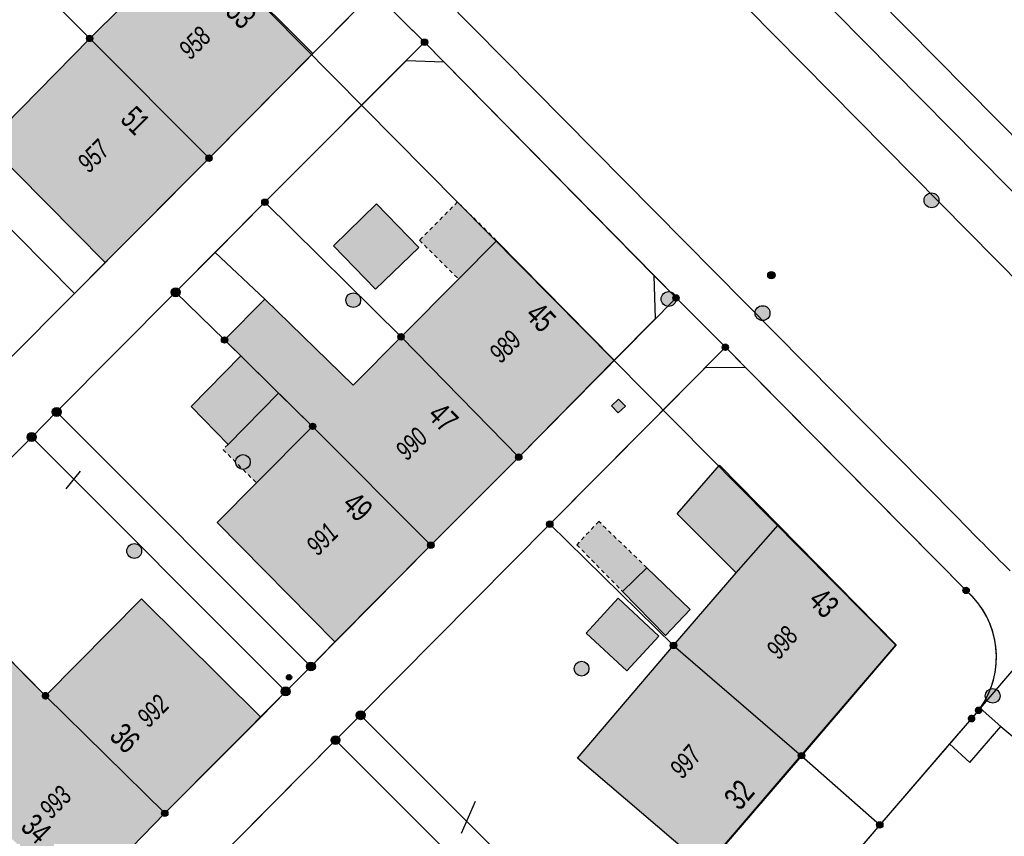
# Model space of a CAD drawing. Header units: metres. Extents: x 2695751 to 2696029, y 1260877 to 1261206.
# Tile 42 of 69: x 2695928 to 2695978, y 1260983 to 1261025. Entities that reach past the tile are written whole.
import ezdxf

# ---------------------------------------------------------------- set-up
doc = ezdxf.new("R2010")
doc.units = ezdxf.units.M
doc.linetypes.add('AUSGEZOGEN', pattern=[0])
doc.linetypes.add('VERDECKT2_S2', pattern=[0.36, 0.2, -0.16])
for name, color, linetype in [('AV_Flächen (EO)', 7, 'AUSGEZOGEN'), ('AV_Gebäudeflächen (BB)', 7, 'AUSGEZOGEN'), ('AV_Gebäudeflächen (EO)', 7, 'AUSGEZOGEN'), ('AV_Haus-Nr.', 7, 'AUSGEZOGEN'), ('AV_Hinweislinien', 7, 'AUSGEZOGEN'), ('AV_Linien (BB)', 7, 'AUSGEZOGEN'), ('AV_Linien (EO)', 7, 'AUSGEZOGEN'), ('AV_Versicherung-Nr.', 7, 'AUSGEZOGEN'), ('Liegenschaftsgrenzen', 7, 'AUSGEZOGEN'), ('PFAV', 255, 'AUSGEZOGEN'), ('PFAW', 255, 'AUSGEZOGEN'), ('PFGA', 255, 'AUSGEZOGEN'), ('PFWA', 255, 'AUSGEZOGEN'), ('RAEW', 8, 'AUSGEZOGEN'), ('RP_Abstandslinie', 7, 'AUSGEZOGEN')]:
    doc.layers.add(name, color=color, linetype=linetype)
doc.styles.add('ARIAL', font='arial.ttf')

msp = doc.modelspace()

# ---------------------------------------------------------------- hatches: boundary and pattern name
at = {"layer": 'AV_Gebäudeflächen (BB)', "true_color": 0xd2d2d2, "transparency": 33554687}
for points in [[(2695931.35, 1261023.84), (2695937.42, 1261017.75), (2695942.696, 1261023.076), (2695934.753, 1261031.019), (2695932.757, 1261028.96), (2695934.624, 1261027.092)], [(2695937.42, 1261017.75), (2695931.35, 1261023.84), (2695926.118, 1261018.508), (2695932.131, 1261012.441)], [(2695945.892, 1261011.078), (2695948.086, 1261013.211), (2695945.938, 1261015.42), (2695943.744, 1261013.287)], [(2695947.185, 1261008.66), (2695953.17, 1261002.54), (2695958.016, 1261007.466), (2695952.043, 1261013.552), (2695950.105, 1261011.601)], [(2695942.687, 1261004.106), (2695948.7, 1260998.06), (2695953.17, 1261002.54), (2695947.185, 1261008.66), (2695944.744, 1261006.199), (2695940.263, 1261010.575), (2695938.21, 1261008.5), (2695939.038, 1261007.687), (2695940.959, 1261005.802)], [(2695940.959, 1261005.802), (2695939.038, 1261007.687), (2695936.516, 1261005.118), (2695938.387, 1261003.182)], [(2695948.7, 1260998.06), (2695942.687, 1261004.106), (2695939.835, 1261001.23), (2695937.828, 1260999.207), (2695943.821, 1260993.143)], [(2695961.04, 1260992.96), (2695967.55, 1260987.35), (2695972.369, 1260992.997), (2695963.372, 1261002.123), (2695961.23, 1260999.656), (2695964.234, 1260996.648)], [(2695958.45, 1260995.7), (2695960.64, 1260993.46), (2695961.896, 1260994.791), (2695959.69, 1260996.912)], [(2695929.1, 1260990.4), (2695935.17, 1260984.42), (2695940.059, 1260989.308), (2695933.986, 1260995.323)], [(2695958.66, 1260991.672), (2695960.301, 1260993.44), (2695958.234, 1260995.358), (2695956.593, 1260993.59)], [(2695967.55, 1260987.35), (2695961.04, 1260992.96), (2695956.152, 1260987.222), (2695962.67, 1260981.655)], [(2695924.59, 1260985.88), (2695930.72, 1260979.86), (2695935.17, 1260984.42), (2695929.1, 1260990.4), (2695926.977, 1260992.544), (2695925.155, 1260990.715), (2695927.287, 1260988.59)]]:
    msp.add_hatch(color=254, dxfattribs=at).paths.add_polyline_path(points)
at = {"layer": 'AV_Gebäudeflächen (EO)', "true_color": 0xebebeb, "transparency": 33554687}
for points in [[(2695948.118, 1261013.574), (2695950.105, 1261011.601), (2695952.043, 1261013.552), (2695950.055, 1261015.524)], [(2695939.835, 1261001.23), (2695942.687, 1261004.106), (2695940.959, 1261005.802), (2695938.387, 1261003.182), (2695938.131, 1261002.92)], [(2695956.121, 1260998.083), (2695958.45, 1260995.7), (2695959.69, 1260996.912), (2695957.239, 1260999.268)]]:
    msp.add_hatch(color=7, dxfattribs=at).paths.add_polyline_path(points)
at = {"layer": 'PFAV', "transparency": 33554687}
for points in [[(2695931.512, 1261023.84), (2695931.509, 1261023.873), (2695931.499, 1261023.904), (2695931.483, 1261023.933), (2695931.462, 1261023.958), (2695931.436, 1261023.978), (2695931.406, 1261023.992), (2695931.375, 1261024.001), (2695931.342, 1261024.002), (2695931.309, 1261023.997), (2695931.278, 1261023.986), (2695931.251, 1261023.969), (2695931.227, 1261023.946), (2695931.208, 1261023.919), (2695931.195, 1261023.889), (2695931.188, 1261023.856), (2695931.188, 1261023.824), (2695931.195, 1261023.791), (2695931.208, 1261023.761), (2695931.227, 1261023.734), (2695931.251, 1261023.711), (2695931.278, 1261023.694), (2695931.309, 1261023.683), (2695931.342, 1261023.678), (2695931.375, 1261023.679), (2695931.406, 1261023.688), (2695931.436, 1261023.702), (2695931.462, 1261023.722), (2695931.483, 1261023.747), (2695931.499, 1261023.776), (2695931.509, 1261023.807)], [(2695948.542, 1261023.65), (2695948.539, 1261023.683), (2695948.529, 1261023.714), (2695948.513, 1261023.743), (2695948.492, 1261023.768), (2695948.466, 1261023.788), (2695948.436, 1261023.802), (2695948.405, 1261023.811), (2695948.372, 1261023.812), (2695948.339, 1261023.807), (2695948.308, 1261023.796), (2695948.281, 1261023.779), (2695948.257, 1261023.756), (2695948.238, 1261023.729), (2695948.225, 1261023.699), (2695948.218, 1261023.666), (2695948.218, 1261023.634), (2695948.225, 1261023.601), (2695948.238, 1261023.571), (2695948.257, 1261023.544), (2695948.281, 1261023.521), (2695948.308, 1261023.504), (2695948.339, 1261023.493), (2695948.372, 1261023.488), (2695948.405, 1261023.489), (2695948.436, 1261023.498), (2695948.466, 1261023.512), (2695948.492, 1261023.532), (2695948.513, 1261023.557), (2695948.529, 1261023.586), (2695948.539, 1261023.617)], [(2695937.582, 1261017.75), (2695937.579, 1261017.783), (2695937.569, 1261017.814), (2695937.553, 1261017.843), (2695937.532, 1261017.868), (2695937.506, 1261017.888), (2695937.476, 1261017.902), (2695937.445, 1261017.911), (2695937.412, 1261017.912), (2695937.379, 1261017.907), (2695937.348, 1261017.896), (2695937.321, 1261017.879), (2695937.297, 1261017.856), (2695937.278, 1261017.829), (2695937.265, 1261017.799), (2695937.258, 1261017.766), (2695937.258, 1261017.734), (2695937.265, 1261017.701), (2695937.278, 1261017.671), (2695937.297, 1261017.644), (2695937.321, 1261017.621), (2695937.348, 1261017.604), (2695937.379, 1261017.593), (2695937.412, 1261017.588), (2695937.445, 1261017.589), (2695937.476, 1261017.598), (2695937.506, 1261017.612), (2695937.532, 1261017.632), (2695937.553, 1261017.657), (2695937.569, 1261017.686), (2695937.579, 1261017.717)], [(2695940.422, 1261015.51), (2695940.419, 1261015.543), (2695940.409, 1261015.574), (2695940.393, 1261015.603), (2695940.372, 1261015.628), (2695940.346, 1261015.648), (2695940.316, 1261015.662), (2695940.285, 1261015.671), (2695940.252, 1261015.672), (2695940.219, 1261015.667), (2695940.188, 1261015.656), (2695940.161, 1261015.639), (2695940.137, 1261015.616), (2695940.118, 1261015.589), (2695940.105, 1261015.559), (2695940.098, 1261015.526), (2695940.098, 1261015.494), (2695940.105, 1261015.461), (2695940.118, 1261015.431), (2695940.137, 1261015.404), (2695940.161, 1261015.381), (2695940.188, 1261015.364), (2695940.219, 1261015.353), (2695940.252, 1261015.348), (2695940.285, 1261015.349), (2695940.316, 1261015.358), (2695940.346, 1261015.372), (2695940.372, 1261015.392), (2695940.393, 1261015.417), (2695940.409, 1261015.446), (2695940.419, 1261015.477)], [(2695935.947, 1261010.93), (2695935.943, 1261010.976), (2695935.929, 1261011.02), (2695935.907, 1261011.06), (2695935.877, 1261011.095), (2695935.84, 1261011.123), (2695935.799, 1261011.143), (2695935.754, 1261011.155), (2695935.708, 1261011.157), (2695935.663, 1261011.15), (2695935.62, 1261011.134), (2695935.581, 1261011.11), (2695935.547, 1261011.078), (2695935.521, 1261011.04), (2695935.503, 1261010.998), (2695935.494, 1261010.953), (2695935.494, 1261010.907), (2695935.503, 1261010.862), (2695935.521, 1261010.82), (2695935.547, 1261010.782), (2695935.581, 1261010.75), (2695935.62, 1261010.726), (2695935.663, 1261010.71), (2695935.708, 1261010.703), (2695935.754, 1261010.705), (2695935.799, 1261010.717), (2695935.84, 1261010.737), (2695935.877, 1261010.765), (2695935.907, 1261010.8), (2695935.929, 1261010.84), (2695935.943, 1261010.884)], [(2695961.332, 1261010.64), (2695961.329, 1261010.673), (2695961.319, 1261010.704), (2695961.303, 1261010.733), (2695961.282, 1261010.758), (2695961.256, 1261010.778), (2695961.226, 1261010.792), (2695961.195, 1261010.801), (2695961.162, 1261010.802), (2695961.129, 1261010.797), (2695961.098, 1261010.786), (2695961.071, 1261010.769), (2695961.047, 1261010.746), (2695961.028, 1261010.719), (2695961.015, 1261010.689), (2695961.008, 1261010.656), (2695961.008, 1261010.624), (2695961.015, 1261010.591), (2695961.028, 1261010.561), (2695961.047, 1261010.534), (2695961.071, 1261010.511), (2695961.098, 1261010.494), (2695961.129, 1261010.483), (2695961.162, 1261010.478), (2695961.195, 1261010.479), (2695961.226, 1261010.488), (2695961.256, 1261010.502), (2695961.282, 1261010.522), (2695961.303, 1261010.547), (2695961.319, 1261010.576), (2695961.329, 1261010.607)], [(2695938.372, 1261008.5), (2695938.369, 1261008.533), (2695938.359, 1261008.564), (2695938.343, 1261008.593), (2695938.322, 1261008.618), (2695938.296, 1261008.638), (2695938.266, 1261008.652), (2695938.235, 1261008.661), (2695938.202, 1261008.662), (2695938.169, 1261008.657), (2695938.138, 1261008.646), (2695938.111, 1261008.629), (2695938.087, 1261008.606), (2695938.068, 1261008.579), (2695938.055, 1261008.549), (2695938.048, 1261008.516), (2695938.048, 1261008.484), (2695938.055, 1261008.451), (2695938.068, 1261008.421), (2695938.087, 1261008.394), (2695938.111, 1261008.371), (2695938.138, 1261008.354), (2695938.169, 1261008.343), (2695938.202, 1261008.338), (2695938.235, 1261008.339), (2695938.266, 1261008.348), (2695938.296, 1261008.362), (2695938.322, 1261008.382), (2695938.343, 1261008.407), (2695938.359, 1261008.436), (2695938.369, 1261008.467)], [(2695947.347, 1261008.66), (2695947.344, 1261008.693), (2695947.334, 1261008.724), (2695947.318, 1261008.753), (2695947.297, 1261008.778), (2695947.271, 1261008.798), (2695947.241, 1261008.812), (2695947.21, 1261008.821), (2695947.177, 1261008.822), (2695947.144, 1261008.817), (2695947.113, 1261008.806), (2695947.086, 1261008.789), (2695947.062, 1261008.766), (2695947.043, 1261008.739), (2695947.03, 1261008.709), (2695947.023, 1261008.676), (2695947.023, 1261008.644), (2695947.03, 1261008.611), (2695947.043, 1261008.581), (2695947.062, 1261008.554), (2695947.086, 1261008.531), (2695947.113, 1261008.514), (2695947.144, 1261008.503), (2695947.177, 1261008.498), (2695947.21, 1261008.499), (2695947.241, 1261008.508), (2695947.271, 1261008.522), (2695947.297, 1261008.542), (2695947.318, 1261008.567), (2695947.334, 1261008.596), (2695947.344, 1261008.627)], [(2695963.842, 1261008.13), (2695963.839, 1261008.163), (2695963.829, 1261008.194), (2695963.813, 1261008.223), (2695963.792, 1261008.248), (2695963.766, 1261008.268), (2695963.736, 1261008.282), (2695963.705, 1261008.291), (2695963.672, 1261008.292), (2695963.639, 1261008.287), (2695963.608, 1261008.276), (2695963.581, 1261008.259), (2695963.557, 1261008.236), (2695963.538, 1261008.209), (2695963.525, 1261008.179), (2695963.518, 1261008.146), (2695963.518, 1261008.114), (2695963.525, 1261008.081), (2695963.538, 1261008.051), (2695963.557, 1261008.024), (2695963.581, 1261008.001), (2695963.608, 1261007.984), (2695963.639, 1261007.973), (2695963.672, 1261007.968), (2695963.705, 1261007.969), (2695963.736, 1261007.978), (2695963.766, 1261007.992), (2695963.792, 1261008.012), (2695963.813, 1261008.037), (2695963.829, 1261008.066), (2695963.839, 1261008.097)], [(2695929.897, 1261004.84), (2695929.893, 1261004.886), (2695929.879, 1261004.93), (2695929.857, 1261004.97), (2695929.827, 1261005.005), (2695929.79, 1261005.033), (2695929.749, 1261005.053), (2695929.704, 1261005.065), (2695929.658, 1261005.067), (2695929.613, 1261005.06), (2695929.57, 1261005.044), (2695929.531, 1261005.02), (2695929.497, 1261004.988), (2695929.471, 1261004.95), (2695929.453, 1261004.908), (2695929.444, 1261004.863), (2695929.444, 1261004.817), (2695929.453, 1261004.772), (2695929.471, 1261004.73), (2695929.497, 1261004.692), (2695929.531, 1261004.66), (2695929.57, 1261004.636), (2695929.613, 1261004.62), (2695929.658, 1261004.613), (2695929.704, 1261004.615), (2695929.749, 1261004.627), (2695929.79, 1261004.647), (2695929.827, 1261004.675), (2695929.857, 1261004.71), (2695929.879, 1261004.75), (2695929.893, 1261004.794)], [(2695942.849, 1261004.106), (2695942.846, 1261004.139), (2695942.836, 1261004.17), (2695942.82, 1261004.199), (2695942.799, 1261004.224), (2695942.773, 1261004.244), (2695942.743, 1261004.258), (2695942.712, 1261004.267), (2695942.679, 1261004.268), (2695942.646, 1261004.263), (2695942.615, 1261004.252), (2695942.588, 1261004.235), (2695942.564, 1261004.212), (2695942.545, 1261004.185), (2695942.532, 1261004.155), (2695942.525, 1261004.122), (2695942.525, 1261004.09), (2695942.532, 1261004.057), (2695942.545, 1261004.027), (2695942.564, 1261004), (2695942.588, 1261003.977), (2695942.615, 1261003.96), (2695942.646, 1261003.949), (2695942.679, 1261003.944), (2695942.712, 1261003.945), (2695942.743, 1261003.954), (2695942.773, 1261003.968), (2695942.799, 1261003.988), (2695942.82, 1261004.013), (2695942.836, 1261004.042), (2695942.846, 1261004.073)], [(2695928.627, 1261003.56), (2695928.623, 1261003.606), (2695928.609, 1261003.65), (2695928.587, 1261003.69), (2695928.557, 1261003.725), (2695928.52, 1261003.753), (2695928.479, 1261003.773), (2695928.434, 1261003.785), (2695928.388, 1261003.787), (2695928.343, 1261003.78), (2695928.3, 1261003.764), (2695928.261, 1261003.74), (2695928.227, 1261003.708), (2695928.201, 1261003.67), (2695928.183, 1261003.628), (2695928.174, 1261003.583), (2695928.174, 1261003.537), (2695928.183, 1261003.492), (2695928.201, 1261003.45), (2695928.227, 1261003.412), (2695928.261, 1261003.38), (2695928.3, 1261003.356), (2695928.343, 1261003.34), (2695928.388, 1261003.333), (2695928.434, 1261003.335), (2695928.479, 1261003.347), (2695928.52, 1261003.367), (2695928.557, 1261003.395), (2695928.587, 1261003.43), (2695928.609, 1261003.47), (2695928.623, 1261003.514)], [(2695953.332, 1261002.54), (2695953.329, 1261002.573), (2695953.319, 1261002.604), (2695953.303, 1261002.633), (2695953.282, 1261002.658), (2695953.256, 1261002.678), (2695953.226, 1261002.692), (2695953.195, 1261002.701), (2695953.162, 1261002.702), (2695953.129, 1261002.697), (2695953.098, 1261002.686), (2695953.071, 1261002.669), (2695953.047, 1261002.646), (2695953.028, 1261002.619), (2695953.015, 1261002.589), (2695953.008, 1261002.556), (2695953.008, 1261002.524), (2695953.015, 1261002.491), (2695953.028, 1261002.461), (2695953.047, 1261002.434), (2695953.071, 1261002.411), (2695953.098, 1261002.394), (2695953.129, 1261002.383), (2695953.162, 1261002.378), (2695953.195, 1261002.379), (2695953.226, 1261002.388), (2695953.256, 1261002.402), (2695953.282, 1261002.422), (2695953.303, 1261002.447), (2695953.319, 1261002.476), (2695953.329, 1261002.507)], [(2695954.912, 1260999.13), (2695954.909, 1260999.163), (2695954.899, 1260999.194), (2695954.883, 1260999.223), (2695954.862, 1260999.248), (2695954.836, 1260999.268), (2695954.806, 1260999.282), (2695954.775, 1260999.291), (2695954.742, 1260999.292), (2695954.709, 1260999.287), (2695954.678, 1260999.276), (2695954.651, 1260999.259), (2695954.627, 1260999.236), (2695954.608, 1260999.209), (2695954.595, 1260999.179), (2695954.588, 1260999.146), (2695954.588, 1260999.114), (2695954.595, 1260999.081), (2695954.608, 1260999.051), (2695954.627, 1260999.024), (2695954.651, 1260999.001), (2695954.678, 1260998.984), (2695954.709, 1260998.973), (2695954.742, 1260998.968), (2695954.775, 1260998.969), (2695954.806, 1260998.978), (2695954.836, 1260998.992), (2695954.862, 1260999.012), (2695954.883, 1260999.037), (2695954.899, 1260999.066), (2695954.909, 1260999.097)], [(2695948.862, 1260998.06), (2695948.859, 1260998.093), (2695948.849, 1260998.124), (2695948.833, 1260998.153), (2695948.812, 1260998.178), (2695948.786, 1260998.198), (2695948.756, 1260998.212), (2695948.725, 1260998.221), (2695948.692, 1260998.222), (2695948.659, 1260998.217), (2695948.628, 1260998.206), (2695948.601, 1260998.189), (2695948.577, 1260998.166), (2695948.558, 1260998.139), (2695948.545, 1260998.109), (2695948.538, 1260998.076), (2695948.538, 1260998.044), (2695948.545, 1260998.011), (2695948.558, 1260997.981), (2695948.577, 1260997.954), (2695948.601, 1260997.931), (2695948.628, 1260997.914), (2695948.659, 1260997.903), (2695948.692, 1260997.898), (2695948.725, 1260997.899), (2695948.756, 1260997.908), (2695948.786, 1260997.922), (2695948.812, 1260997.942), (2695948.833, 1260997.967), (2695948.849, 1260997.996), (2695948.859, 1260998.027)], [(2695976.082, 1260995.76), (2695976.079, 1260995.793), (2695976.069, 1260995.824), (2695976.053, 1260995.853), (2695976.032, 1260995.878), (2695976.006, 1260995.898), (2695975.976, 1260995.912), (2695975.945, 1260995.921), (2695975.912, 1260995.922), (2695975.879, 1260995.917), (2695975.848, 1260995.906), (2695975.821, 1260995.889), (2695975.797, 1260995.866), (2695975.778, 1260995.839), (2695975.765, 1260995.809), (2695975.758, 1260995.776), (2695975.758, 1260995.744), (2695975.765, 1260995.711), (2695975.778, 1260995.681), (2695975.797, 1260995.654), (2695975.821, 1260995.631), (2695975.848, 1260995.614), (2695975.879, 1260995.603), (2695975.912, 1260995.598), (2695975.945, 1260995.599), (2695975.976, 1260995.608), (2695976.006, 1260995.622), (2695976.032, 1260995.642), (2695976.053, 1260995.667), (2695976.069, 1260995.696), (2695976.079, 1260995.727)], [(2695961.202, 1260992.96), (2695961.199, 1260992.993), (2695961.189, 1260993.024), (2695961.173, 1260993.053), (2695961.152, 1260993.078), (2695961.126, 1260993.098), (2695961.096, 1260993.112), (2695961.065, 1260993.121), (2695961.032, 1260993.122), (2695960.999, 1260993.117), (2695960.968, 1260993.106), (2695960.941, 1260993.089), (2695960.917, 1260993.066), (2695960.898, 1260993.039), (2695960.885, 1260993.009), (2695960.878, 1260992.976), (2695960.878, 1260992.944), (2695960.885, 1260992.911), (2695960.898, 1260992.881), (2695960.917, 1260992.854), (2695960.941, 1260992.831), (2695960.968, 1260992.814), (2695960.999, 1260992.803), (2695961.032, 1260992.798), (2695961.065, 1260992.799), (2695961.096, 1260992.808), (2695961.126, 1260992.822), (2695961.152, 1260992.842), (2695961.173, 1260992.867), (2695961.189, 1260992.896), (2695961.199, 1260992.927)], [(2695942.827, 1260991.89), (2695942.823, 1260991.936), (2695942.809, 1260991.98), (2695942.787, 1260992.02), (2695942.757, 1260992.055), (2695942.72, 1260992.083), (2695942.679, 1260992.103), (2695942.634, 1260992.115), (2695942.588, 1260992.117), (2695942.543, 1260992.11), (2695942.5, 1260992.094), (2695942.461, 1260992.07), (2695942.427, 1260992.038), (2695942.401, 1260992), (2695942.383, 1260991.958), (2695942.374, 1260991.913), (2695942.374, 1260991.867), (2695942.383, 1260991.822), (2695942.401, 1260991.78), (2695942.427, 1260991.742), (2695942.461, 1260991.71), (2695942.5, 1260991.686), (2695942.543, 1260991.67), (2695942.588, 1260991.663), (2695942.634, 1260991.665), (2695942.679, 1260991.677), (2695942.72, 1260991.697), (2695942.757, 1260991.725), (2695942.787, 1260991.76), (2695942.809, 1260991.8), (2695942.823, 1260991.844)], [(2695929.295, 1260990.4), (2695929.291, 1260990.439), (2695929.279, 1260990.477), (2695929.26, 1260990.511), (2695929.234, 1260990.541), (2695929.203, 1260990.565), (2695929.168, 1260990.583), (2695929.13, 1260990.593), (2695929.09, 1260990.595), (2695929.051, 1260990.589), (2695929.014, 1260990.575), (2695928.981, 1260990.554), (2695928.952, 1260990.527), (2695928.93, 1260990.495), (2695928.914, 1260990.458), (2695928.906, 1260990.42), (2695928.906, 1260990.38), (2695928.914, 1260990.342), (2695928.93, 1260990.305), (2695928.952, 1260990.273), (2695928.981, 1260990.246), (2695929.014, 1260990.225), (2695929.051, 1260990.211), (2695929.09, 1260990.205), (2695929.13, 1260990.207), (2695929.168, 1260990.217), (2695929.203, 1260990.235), (2695929.234, 1260990.259), (2695929.26, 1260990.289), (2695929.279, 1260990.323), (2695929.291, 1260990.361)], [(2695941.547, 1260990.62), (2695941.543, 1260990.666), (2695941.529, 1260990.71), (2695941.507, 1260990.75), (2695941.477, 1260990.785), (2695941.44, 1260990.813), (2695941.399, 1260990.833), (2695941.354, 1260990.845), (2695941.308, 1260990.847), (2695941.263, 1260990.84), (2695941.22, 1260990.824), (2695941.181, 1260990.8), (2695941.147, 1260990.768), (2695941.121, 1260990.73), (2695941.103, 1260990.688), (2695941.094, 1260990.643), (2695941.094, 1260990.597), (2695941.103, 1260990.552), (2695941.121, 1260990.51), (2695941.147, 1260990.472), (2695941.181, 1260990.44), (2695941.22, 1260990.416), (2695941.263, 1260990.4), (2695941.308, 1260990.393), (2695941.354, 1260990.395), (2695941.399, 1260990.407), (2695941.44, 1260990.427), (2695941.477, 1260990.455), (2695941.507, 1260990.49), (2695941.529, 1260990.53), (2695941.543, 1260990.574)], [(2695945.357, 1260989.41), (2695945.353, 1260989.456), (2695945.339, 1260989.5), (2695945.317, 1260989.54), (2695945.287, 1260989.575), (2695945.25, 1260989.603), (2695945.209, 1260989.623), (2695945.164, 1260989.635), (2695945.118, 1260989.637), (2695945.073, 1260989.63), (2695945.03, 1260989.614), (2695944.991, 1260989.59), (2695944.957, 1260989.558), (2695944.931, 1260989.52), (2695944.913, 1260989.478), (2695944.904, 1260989.433), (2695944.904, 1260989.387), (2695944.913, 1260989.342), (2695944.931, 1260989.3), (2695944.957, 1260989.262), (2695944.991, 1260989.23), (2695945.03, 1260989.206), (2695945.073, 1260989.19), (2695945.118, 1260989.183), (2695945.164, 1260989.185), (2695945.209, 1260989.197), (2695945.25, 1260989.217), (2695945.287, 1260989.245), (2695945.317, 1260989.28), (2695945.339, 1260989.32), (2695945.353, 1260989.364)], [(2695976.395, 1260989.24), (2695976.391, 1260989.279), (2695976.379, 1260989.317), (2695976.36, 1260989.351), (2695976.334, 1260989.381), (2695976.303, 1260989.405), (2695976.268, 1260989.423), (2695976.23, 1260989.433), (2695976.19, 1260989.435), (2695976.151, 1260989.429), (2695976.114, 1260989.415), (2695976.081, 1260989.394), (2695976.052, 1260989.367), (2695976.03, 1260989.335), (2695976.014, 1260989.298), (2695976.006, 1260989.26), (2695976.006, 1260989.22), (2695976.014, 1260989.182), (2695976.03, 1260989.145), (2695976.052, 1260989.113), (2695976.081, 1260989.086), (2695976.114, 1260989.065), (2695976.151, 1260989.051), (2695976.19, 1260989.045), (2695976.23, 1260989.047), (2695976.268, 1260989.057), (2695976.303, 1260989.075), (2695976.334, 1260989.099), (2695976.36, 1260989.129), (2695976.379, 1260989.163), (2695976.391, 1260989.201)], [(2695976.752, 1260989.658), (2695976.748, 1260989.697), (2695976.736, 1260989.735), (2695976.717, 1260989.769), (2695976.691, 1260989.799), (2695976.66, 1260989.823), (2695976.625, 1260989.841), (2695976.587, 1260989.851), (2695976.547, 1260989.853), (2695976.508, 1260989.847), (2695976.471, 1260989.833), (2695976.438, 1260989.812), (2695976.409, 1260989.785), (2695976.387, 1260989.753), (2695976.371, 1260989.716), (2695976.363, 1260989.678), (2695976.363, 1260989.638), (2695976.371, 1260989.6), (2695976.387, 1260989.563), (2695976.409, 1260989.531), (2695976.438, 1260989.504), (2695976.471, 1260989.483), (2695976.508, 1260989.469), (2695976.547, 1260989.463), (2695976.587, 1260989.465), (2695976.625, 1260989.475), (2695976.66, 1260989.493), (2695976.691, 1260989.517), (2695976.717, 1260989.547), (2695976.736, 1260989.581), (2695976.748, 1260989.619)], [(2695944.077, 1260988.14), (2695944.073, 1260988.186), (2695944.059, 1260988.23), (2695944.037, 1260988.27), (2695944.007, 1260988.305), (2695943.97, 1260988.333), (2695943.929, 1260988.353), (2695943.884, 1260988.365), (2695943.838, 1260988.367), (2695943.793, 1260988.36), (2695943.75, 1260988.344), (2695943.711, 1260988.32), (2695943.677, 1260988.288), (2695943.651, 1260988.25), (2695943.633, 1260988.208), (2695943.624, 1260988.163), (2695943.624, 1260988.117), (2695943.633, 1260988.072), (2695943.651, 1260988.03), (2695943.677, 1260987.992), (2695943.711, 1260987.96), (2695943.75, 1260987.936), (2695943.793, 1260987.92), (2695943.838, 1260987.913), (2695943.884, 1260987.915), (2695943.929, 1260987.927), (2695943.97, 1260987.947), (2695944.007, 1260987.975), (2695944.037, 1260988.01), (2695944.059, 1260988.05), (2695944.073, 1260988.094)], [(2695967.712, 1260987.35), (2695967.709, 1260987.383), (2695967.699, 1260987.414), (2695967.683, 1260987.443), (2695967.662, 1260987.468), (2695967.636, 1260987.488), (2695967.606, 1260987.502), (2695967.575, 1260987.511), (2695967.542, 1260987.512), (2695967.509, 1260987.507), (2695967.478, 1260987.496), (2695967.451, 1260987.479), (2695967.427, 1260987.456), (2695967.408, 1260987.429), (2695967.395, 1260987.399), (2695967.388, 1260987.366), (2695967.388, 1260987.334), (2695967.395, 1260987.301), (2695967.408, 1260987.271), (2695967.427, 1260987.244), (2695967.451, 1260987.221), (2695967.478, 1260987.204), (2695967.509, 1260987.193), (2695967.542, 1260987.188), (2695967.575, 1260987.189), (2695967.606, 1260987.198), (2695967.636, 1260987.212), (2695967.662, 1260987.232), (2695967.683, 1260987.257), (2695967.699, 1260987.286), (2695967.709, 1260987.317)], [(2695935.332, 1260984.42), (2695935.329, 1260984.453), (2695935.319, 1260984.484), (2695935.303, 1260984.513), (2695935.282, 1260984.538), (2695935.256, 1260984.558), (2695935.226, 1260984.572), (2695935.195, 1260984.581), (2695935.162, 1260984.582), (2695935.129, 1260984.577), (2695935.098, 1260984.566), (2695935.071, 1260984.549), (2695935.047, 1260984.526), (2695935.028, 1260984.499), (2695935.015, 1260984.469), (2695935.008, 1260984.436), (2695935.008, 1260984.404), (2695935.015, 1260984.371), (2695935.028, 1260984.341), (2695935.047, 1260984.314), (2695935.071, 1260984.291), (2695935.098, 1260984.274), (2695935.129, 1260984.263), (2695935.162, 1260984.258), (2695935.195, 1260984.259), (2695935.226, 1260984.268), (2695935.256, 1260984.282), (2695935.282, 1260984.302), (2695935.303, 1260984.327), (2695935.319, 1260984.356), (2695935.329, 1260984.387)], [(2695971.692, 1260983.83), (2695971.689, 1260983.863), (2695971.679, 1260983.894), (2695971.663, 1260983.923), (2695971.642, 1260983.948), (2695971.616, 1260983.968), (2695971.586, 1260983.982), (2695971.555, 1260983.991), (2695971.522, 1260983.992), (2695971.489, 1260983.987), (2695971.458, 1260983.976), (2695971.431, 1260983.959), (2695971.407, 1260983.936), (2695971.388, 1260983.909), (2695971.375, 1260983.879), (2695971.368, 1260983.846), (2695971.368, 1260983.814), (2695971.375, 1260983.781), (2695971.388, 1260983.751), (2695971.407, 1260983.724), (2695971.431, 1260983.701), (2695971.458, 1260983.684), (2695971.489, 1260983.673), (2695971.522, 1260983.668), (2695971.555, 1260983.669), (2695971.586, 1260983.678), (2695971.616, 1260983.692), (2695971.642, 1260983.712), (2695971.663, 1260983.737), (2695971.679, 1260983.766), (2695971.689, 1260983.797)]]:
    msp.add_hatch(color=7, dxfattribs=at).paths.add_polyline_path(points)
at = {"layer": 'PFAW', "transparency": 33554687}
for color, points in [(253, [(2695974.43, 1261015.338), (2695974.478, 1261015.397), (2695974.513, 1261015.465), (2695974.535, 1261015.539), (2695974.54, 1261015.615), (2695974.531, 1261015.691), (2695974.506, 1261015.764), (2695974.467, 1261015.83), (2695974.416, 1261015.887), (2695974.354, 1261015.932), (2695974.284, 1261015.964), (2695974.209, 1261015.981), (2695974.133, 1261015.983), (2695974.057, 1261015.97), (2695973.986, 1261015.941), (2695973.922, 1261015.899), (2695973.868, 1261015.845), (2695973.826, 1261015.781), (2695973.797, 1261015.71), (2695973.784, 1261015.634), (2695973.786, 1261015.557), (2695973.803, 1261015.483), (2695973.835, 1261015.413), (2695973.88, 1261015.351), (2695973.937, 1261015.3), (2695974.003, 1261015.261), (2695974.076, 1261015.236), (2695974.152, 1261015.227), (2695974.229, 1261015.232), (2695974.302, 1261015.254), (2695974.37, 1261015.289)]), (253, [(2695961.054, 1261010.313), (2695961.103, 1261010.371), (2695961.14, 1261010.439), (2695961.162, 1261010.512), (2695961.169, 1261010.588), (2695961.161, 1261010.665), (2695961.137, 1261010.738), (2695961.1, 1261010.804), (2695961.049, 1261010.862), (2695960.988, 1261010.909), (2695960.919, 1261010.942), (2695960.845, 1261010.96), (2695960.768, 1261010.964), (2695960.692, 1261010.951), (2695960.621, 1261010.924), (2695960.556, 1261010.883), (2695960.501, 1261010.83), (2695960.458, 1261010.766), (2695960.428, 1261010.696), (2695960.413, 1261010.621), (2695960.414, 1261010.544), (2695960.43, 1261010.469), (2695960.461, 1261010.399), (2695960.505, 1261010.336), (2695960.561, 1261010.284), (2695960.626, 1261010.244), (2695960.699, 1261010.218), (2695960.774, 1261010.207), (2695960.851, 1261010.211), (2695960.925, 1261010.231), (2695960.994, 1261010.265)]), (7, [(2695945.02, 1261010.263), (2695945.067, 1261010.322), (2695945.102, 1261010.389), (2695945.122, 1261010.462), (2695945.127, 1261010.538), (2695945.117, 1261010.613), (2695945.092, 1261010.685), (2695945.053, 1261010.75), (2695945.001, 1261010.806), (2695944.94, 1261010.85), (2695944.871, 1261010.881), (2695944.797, 1261010.898), (2695944.721, 1261010.899), (2695944.646, 1261010.885), (2695944.576, 1261010.856), (2695944.513, 1261010.814), (2695944.46, 1261010.76), (2695944.418, 1261010.696), (2695944.391, 1261010.626), (2695944.378, 1261010.551), (2695944.381, 1261010.475), (2695944.399, 1261010.401), (2695944.431, 1261010.333), (2695944.476, 1261010.272), (2695944.533, 1261010.221), (2695944.599, 1261010.183), (2695944.671, 1261010.159), (2695944.746, 1261010.151), (2695944.822, 1261010.157), (2695944.894, 1261010.178), (2695944.961, 1261010.214)]), (253, [(2695965.832, 1261009.596), (2695965.881, 1261009.654), (2695965.917, 1261009.722), (2695965.94, 1261009.795), (2695965.946, 1261009.872), (2695965.938, 1261009.948), (2695965.914, 1261010.021), (2695965.876, 1261010.087), (2695965.825, 1261010.145), (2695965.764, 1261010.191), (2695965.695, 1261010.224), (2695965.621, 1261010.243), (2695965.544, 1261010.246), (2695965.468, 1261010.233), (2695965.397, 1261010.206), (2695965.332, 1261010.164), (2695965.277, 1261010.111), (2695965.234, 1261010.047), (2695965.205, 1261009.977), (2695965.19, 1261009.901), (2695965.191, 1261009.825), (2695965.207, 1261009.75), (2695965.238, 1261009.68), (2695965.283, 1261009.617), (2695965.339, 1261009.565), (2695965.405, 1261009.525), (2695965.477, 1261009.499), (2695965.553, 1261009.489), (2695965.629, 1261009.493), (2695965.703, 1261009.514), (2695965.772, 1261009.548)]), (7, [(2695957.888, 1261005.146), (2695958.234, 1261004.786), (2695958.594, 1261005.132), (2695958.248, 1261005.492)]), (7, [(2695939.419, 1261002.548), (2695939.363, 1261002.598), (2695939.297, 1261002.636), (2695939.225, 1261002.66), (2695939.149, 1261002.669), (2695939.074, 1261002.662), (2695939.001, 1261002.641), (2695938.934, 1261002.605), (2695938.876, 1261002.556), (2695938.828, 1261002.497), (2695938.794, 1261002.43), (2695938.774, 1261002.356), (2695938.769, 1261002.281), (2695938.779, 1261002.206), (2695938.805, 1261002.134), (2695938.844, 1261002.069), (2695938.895, 1261002.013), (2695938.957, 1261001.969), (2695939.026, 1261001.938), (2695939.1, 1261001.922), (2695939.176, 1261001.92), (2695939.25, 1261001.935), (2695939.321, 1261001.963), (2695939.384, 1261002.006), (2695939.437, 1261002.06), (2695939.478, 1261002.124), (2695939.505, 1261002.194), (2695939.518, 1261002.269), (2695939.515, 1261002.345), (2695939.497, 1261002.419), (2695939.465, 1261002.487)]), (253, [(2695933.993, 1260997.763), (2695933.985, 1260997.839), (2695933.962, 1260997.912), (2695933.925, 1260997.979), (2695933.875, 1260998.038), (2695933.814, 1260998.085), (2695933.745, 1260998.118), (2695933.671, 1260998.138), (2695933.595, 1260998.141), (2695933.519, 1260998.13), (2695933.447, 1260998.103), (2695933.382, 1260998.063), (2695933.326, 1260998.01), (2695933.283, 1260997.947), (2695933.252, 1260997.876), (2695933.237, 1260997.801), (2695933.237, 1260997.725), (2695933.252, 1260997.65), (2695933.283, 1260997.579), (2695933.326, 1260997.516), (2695933.382, 1260997.463), (2695933.447, 1260997.423), (2695933.519, 1260997.396), (2695933.595, 1260997.385), (2695933.671, 1260997.388), (2695933.745, 1260997.408), (2695933.814, 1260997.441), (2695933.875, 1260997.488), (2695933.925, 1260997.547), (2695933.962, 1260997.614), (2695933.985, 1260997.687)]), (7, [(2695956.739, 1260991.779), (2695956.731, 1260991.854), (2695956.709, 1260991.927), (2695956.672, 1260991.993), (2695956.622, 1260992.05), (2695956.562, 1260992.097), (2695956.494, 1260992.13), (2695956.421, 1260992.149), (2695956.345, 1260992.153), (2695956.27, 1260992.142), (2695956.199, 1260992.115), (2695956.134, 1260992.075), (2695956.079, 1260992.023), (2695956.036, 1260991.961), (2695956.006, 1260991.891), (2695955.991, 1260991.817), (2695955.991, 1260991.741), (2695956.006, 1260991.666), (2695956.036, 1260991.597), (2695956.079, 1260991.534), (2695956.134, 1260991.482), (2695956.199, 1260991.442), (2695956.27, 1260991.416), (2695956.345, 1260991.404), (2695956.421, 1260991.408), (2695956.494, 1260991.427), (2695956.562, 1260991.46), (2695956.622, 1260991.507), (2695956.672, 1260991.564), (2695956.709, 1260991.631), (2695956.731, 1260991.703)])]:
    msp.add_hatch(color=color, dxfattribs=at).paths.add_polyline_path(points)
at = {"layer": 'PFGA', "transparency": 33554687}
msp.add_hatch(color=7, dxfattribs=at).paths.add_polyline_path([(2695965.884, 1261011.671), (2695965.913, 1261011.646), (2695965.947, 1261011.628), (2695965.983, 1261011.617), (2695966.021, 1261011.614), (2695966.058, 1261011.618), (2695966.094, 1261011.629), (2695966.127, 1261011.648), (2695966.156, 1261011.673), (2695966.179, 1261011.703), (2695966.195, 1261011.737), (2695966.205, 1261011.774), (2695966.206, 1261011.812), (2695966.2, 1261011.85), (2695966.187, 1261011.885), (2695966.166, 1261011.917), (2695966.14, 1261011.944), (2695966.109, 1261011.966), (2695966.074, 1261011.98), (2695966.036, 1261011.988), (2695965.998, 1261011.987), (2695965.961, 1261011.979), (2695965.927, 1261011.964), (2695965.896, 1261011.942), (2695965.87, 1261011.914), (2695965.85, 1261011.882), (2695965.837, 1261011.846), (2695965.832, 1261011.809), (2695965.834, 1261011.771), (2695965.844, 1261011.734), (2695965.861, 1261011.7)])
at = {"layer": 'PFWA', "transparency": 33554687}
msp.add_hatch(color=7, dxfattribs=at).paths.add_polyline_path([(2695977.053, 1260990.091), (2695977.118, 1260990.052), (2695977.19, 1260990.028), (2695977.266, 1260990.019), (2695977.341, 1260990.025), (2695977.414, 1260990.047), (2695977.481, 1260990.082), (2695977.54, 1260990.13), (2695977.587, 1260990.189), (2695977.622, 1260990.257), (2695977.642, 1260990.33), (2695977.648, 1260990.406), (2695977.638, 1260990.481), (2695977.613, 1260990.552), (2695977.574, 1260990.618), (2695977.523, 1260990.674), (2695977.461, 1260990.718), (2695977.392, 1260990.75), (2695977.318, 1260990.766), (2695977.242, 1260990.768), (2695977.168, 1260990.754), (2695977.098, 1260990.725), (2695977.034, 1260990.683), (2695976.981, 1260990.629), (2695976.94, 1260990.566), (2695976.912, 1260990.495), (2695976.899, 1260990.42), (2695976.901, 1260990.345), (2695976.919, 1260990.271), (2695976.951, 1260990.202), (2695976.996, 1260990.141)])
at = {"layer": 'RAEW', "transparency": 33554687}
msp.add_hatch(color=1, dxfattribs=at).paths.add_polyline_path([(2695941.351, 1260991.339), (2695941.351, 1260991.325), (2695941.353, 1260991.311), (2695941.357, 1260991.298), (2695941.362, 1260991.285), (2695941.368, 1260991.272), (2695941.375, 1260991.26), (2695941.384, 1260991.249), (2695941.393, 1260991.239), (2695941.404, 1260991.23), (2695941.415, 1260991.222), (2695941.427, 1260991.216), (2695941.44, 1260991.21), (2695941.454, 1260991.206), (2695941.467, 1260991.203), (2695941.481, 1260991.202), (2695941.495, 1260991.202), (2695941.509, 1260991.203), (2695941.522, 1260991.206), (2695941.536, 1260991.21), (2695941.549, 1260991.216), (2695941.561, 1260991.222), (2695941.572, 1260991.23), (2695941.583, 1260991.239), (2695941.592, 1260991.249), (2695941.601, 1260991.26), (2695941.608, 1260991.272), (2695941.614, 1260991.285), (2695941.619, 1260991.298), (2695941.623, 1260991.311), (2695941.625, 1260991.325), (2695941.625, 1260991.339), (2695941.625, 1260991.353), (2695941.623, 1260991.367), (2695941.619, 1260991.38), (2695941.614, 1260991.393), (2695941.608, 1260991.406), (2695941.601, 1260991.418), (2695941.592, 1260991.429), (2695941.583, 1260991.439), (2695941.572, 1260991.448), (2695941.561, 1260991.456), (2695941.549, 1260991.462), (2695941.536, 1260991.468), (2695941.522, 1260991.472), (2695941.509, 1260991.475), (2695941.495, 1260991.476), (2695941.481, 1260991.476), (2695941.467, 1260991.475), (2695941.454, 1260991.472), (2695941.44, 1260991.468), (2695941.427, 1260991.462), (2695941.415, 1260991.456), (2695941.404, 1260991.448), (2695941.393, 1260991.439), (2695941.384, 1260991.429), (2695941.375, 1260991.418), (2695941.368, 1260991.406), (2695941.362, 1260991.393), (2695941.357, 1260991.38), (2695941.353, 1260991.367), (2695941.351, 1260991.353)])

# ---------------------------------------------------------------- linework, layer by layer
at = {"layer": 'AV_Flächen (EO)', "color": 7, "linetype": 'VERDECKT2_S2', "transparency": 33554687}
for p, q in [((2695948.118, 1261013.574), (2695950.105, 1261011.601)), ((2695956.121, 1260998.083), (2695958.45, 1260995.7))]:
    msp.add_line(p, q, dxfattribs=at)
at = {"layer": 'AV_Flächen (EO)', "color": 7, "linetype": 'AUSGEZOGEN', "transparency": 33554687}
for p, q in [((2695950.105, 1261011.601), (2695952.043, 1261013.552)), ((2695958.45, 1260995.7), (2695959.69, 1260996.912))]:
    msp.add_line(p, q, dxfattribs=at)
at = {"layer": 'AV_Flächen (EO)', "color": 7, "linetype": 'VERDECKT2_S2', "transparency": 33554687}
for points in [[(2695952.043, 1261013.552), (2695950.055, 1261015.524), (2695948.118, 1261013.574)], [(2695938.387, 1261003.182), (2695938.131, 1261002.92), (2695939.835, 1261001.23)], [(2695959.69, 1260996.912), (2695957.239, 1260999.268), (2695956.121, 1260998.083)]]:
    msp.add_lwpolyline(points, dxfattribs=at)
at = {"layer": 'AV_Flächen (EO)', "color": 7, "linetype": 'AUSGEZOGEN', "transparency": 33554687}
msp.add_lwpolyline([(2695939.835, 1261001.23), (2695942.687, 1261004.106), (2695940.959, 1261005.802), (2695938.387, 1261003.182)], dxfattribs=at)
at = {"layer": 'AV_Hinweislinien', "color": 7, "linetype": 'AUSGEZOGEN', "transparency": 33554687}
for p, q in [((2695930.146, 1261000.921), (2695930.884, 1261001.83)), ((2695950.952, 1260985.017), (2695950.248, 1260983.391))]:
    msp.add_line(p, q, dxfattribs=at)
at = {"layer": 'AV_Linien (BB)', "color": 7, "linetype": 'AUSGEZOGEN', "transparency": 33554687}
for p, q in [((2695862.915, 1261113.318), (2695975.417, 1260999.539)), ((2695940.78, 1261056.86), (2695989.07, 1261007.99)), ((2695942.696, 1261023.076), (2695944.921, 1261025.322)), ((2695937.42, 1261017.75), (2695931.35, 1261023.84)), ((2695942.696, 1261023.076), (2695937.42, 1261017.75)), ((2695940.26, 1261015.51), (2695947.455, 1261022.722)), ((2695947.455, 1261022.722), (2695949.36, 1261022.652)), ((2695960.047, 1261011.782), (2695949.36, 1261022.652)), ((2695937.42, 1261017.75), (2695932.131, 1261012.441)), ((2695937.725, 1261012.953), (2695940.26, 1261015.51)), ((2695940.26, 1261015.51), (2695947.185, 1261008.66)), ((2695940.263, 1261010.575), (2695937.725, 1261012.953)), ((2695930.578, 1261010.869), (2695932.131, 1261012.441)), ((2695960.047, 1261011.782), (2695960.116, 1261009.573)), ((2695930.578, 1261010.869), (2695927.1, 1261007.37)), ((2695958.016, 1261007.466), (2695960.116, 1261009.573)), ((2695947.185, 1261008.66), (2695953.17, 1261002.54)), ((2695940.959, 1261005.802), (2695939.038, 1261007.687)), ((2695958.016, 1261007.466), (2695953.17, 1261002.54)), ((2695962.666, 1261007.108), (2695964.683, 1261007.116)), ((2695964.683, 1261007.116), (2695975.92, 1260995.76)), ((2695942.687, 1261004.106), (2695940.959, 1261005.802)), ((2695942.6, 1260991.89), (2695929.67, 1261004.84)), ((2695942.687, 1261004.106), (2695948.7, 1260998.06)), ((2695922.2, 1260997.33), (2695928.4, 1261003.56)), ((2695928.4, 1261003.56), (2695941.32, 1260990.62)), ((2695953.17, 1261002.54), (2695948.7, 1260998.06)), ((2695948.7, 1260998.06), (2695943.821, 1260993.143)), ((2695942.6, 1260991.89), (2695943.821, 1260993.143)), ((2695961.04, 1260992.96), (2695967.55, 1260987.35)), ((2695941.32, 1260990.62), (2695940.059, 1260989.308)), ((2695929.1, 1260990.4), (2695935.17, 1260984.42)), ((2695977.686, 1260988.843), (2695976.637, 1260989.767)), ((2695940.059, 1260989.308), (2695935.17, 1260984.42)), ((2695961.93, 1260972.61), (2695945.13, 1260989.41)), ((2695977.686, 1260988.843), (2695978.501, 1260988.15)), ((2695943.85, 1260988.14), (2695960.77, 1260971.26)), ((2695935.17, 1260984.42), (2695930.72, 1260979.86))]:
    msp.add_line(p, q, dxfattribs=at)
for points in [[(2695978.819, 1261011.194), (2695980.942, 1261013.361), (2695938.651, 1261056.172), (2695911.025, 1261084.081), (2695909.382, 1261082.583)], [(2695913.217, 1261077.538), (2695936.746, 1261053.802), (2695978.819, 1261011.194)], [(2695931.35, 1261023.84), (2695934.624, 1261027.092), (2695932.757, 1261028.96), (2695934.753, 1261031.019), (2695942.696, 1261023.076)], [(2695949.36, 1261022.652), (2695948.38, 1261023.65), (2695945.8, 1261026.21), (2695944.873, 1261027.147)], [(2695932.131, 1261012.441), (2695926.118, 1261018.508), (2695931.35, 1261023.84)], [(2695922.696, 1261011.746), (2695926.199, 1261015.278), (2695930.578, 1261010.869)], [(2695947.185, 1261008.66), (2695950.105, 1261011.601), (2695952.043, 1261013.552), (2695958.016, 1261007.466)], [(2695929.67, 1261004.84), (2695935.72, 1261010.93), (2695937.725, 1261012.953)], [(2695964.683, 1261007.116), (2695963.68, 1261008.13), (2695961.17, 1261010.64), (2695960.047, 1261011.782)], [(2695939.038, 1261007.687), (2695938.21, 1261008.5), (2695940.263, 1261010.575)], [(2695940.263, 1261010.575), (2695944.744, 1261006.199), (2695947.185, 1261008.66)], [(2695940.959, 1261005.802), (2695938.387, 1261003.182), (2695936.516, 1261005.118), (2695939.038, 1261007.687)], [(2695945.13, 1260989.41), (2695954.75, 1260999.13), (2695962.666, 1261007.108)], [(2695943.821, 1260993.143), (2695937.828, 1260999.207), (2695939.835, 1261001.23), (2695942.687, 1261004.106)], [(2695961.04, 1260992.96), (2695964.234, 1260996.648), (2695961.23, 1260999.656), (2695963.372, 1261002.123), (2695972.369, 1260992.997), (2695967.55, 1260987.35)], [(2695929.1, 1260990.4), (2695933.986, 1260995.323), (2695940.059, 1260989.308)], [(2695967.55, 1260987.35), (2695962.67, 1260981.655), (2695956.152, 1260987.222), (2695961.04, 1260992.96)], [(2695924.59, 1260985.88), (2695927.287, 1260988.59), (2695925.155, 1260990.715), (2695926.977, 1260992.544), (2695929.1, 1260990.4)], [(2695976.637, 1260989.767), (2695976.557, 1260989.658), (2695975.082, 1260987.948)], [(2695975.082, 1260987.948), (2695976.117, 1260987.003), (2695977.686, 1260988.843)], [(2695925.2, 1260969.34), (2695932.579, 1260976.754), (2695933.63, 1260977.81), (2695943.85, 1260988.14)], [(2695975.082, 1260987.948), (2695971.53, 1260983.83), (2695961.93, 1260972.61)]]:
    msp.add_lwpolyline(points, dxfattribs=at)
for points in [[(2695945.892, 1261011.078), (2695943.744, 1261013.287), (2695945.938, 1261015.42), (2695948.086, 1261013.211), (2695945.892, 1261011.078)], [(2695958.45, 1260995.7), (2695959.69, 1260996.912), (2695961.896, 1260994.791), (2695960.64, 1260993.46), (2695958.45, 1260995.7)], [(2695958.66, 1260991.672), (2695956.593, 1260993.59), (2695958.234, 1260995.358), (2695960.301, 1260993.44), (2695958.66, 1260991.672)]]:
    msp.add_lwpolyline(points, close=True, dxfattribs=at)
for centre, radius, start, end in [((2696119.669, 1261138.821), 200.52, 223.99575, 225.11372), ((2695972.963, 1260992.367), 4.501, 324.7121, 48.9327)]:
    msp.add_arc(centre, radius, start, end, dxfattribs=at)
at = {"layer": 'AV_Linien (EO)', "color": 7, "linetype": 'AUSGEZOGEN', "transparency": 33554687}
msp.add_line((2695964.234, 1260996.648), (2695966.356, 1260999.081), dxfattribs=at)
at = {"layer": 'Liegenschaftsgrenzen', "color": 7, "linetype": 'AUSGEZOGEN', "transparency": 33554687}
for p, q in [((2695989.07, 1261007.99), (2695940.78, 1261056.86)), ((2695945.8, 1261026.21), (2695937.42, 1261017.75)), ((2695945.8, 1261026.21), (2695948.38, 1261023.65)), ((2695948.38, 1261023.65), (2695940.26, 1261015.51)), ((2695948.38, 1261023.65), (2695961.17, 1261010.64)), ((2695937.42, 1261017.75), (2695927.1, 1261007.37)), ((2695940.26, 1261015.51), (2695935.72, 1261010.93)), ((2695935.72, 1261010.93), (2695929.67, 1261004.84)), ((2695961.17, 1261010.64), (2695953.17, 1261002.54)), ((2695961.17, 1261010.64), (2695963.68, 1261008.13)), ((2695963.68, 1261008.13), (2695954.75, 1260999.13)), ((2695963.68, 1261008.13), (2695975.92, 1260995.76)), ((2695929.67, 1261004.84), (2695928.4, 1261003.56)), ((2695929.67, 1261004.84), (2695942.6, 1260991.89)), ((2695928.4, 1261003.56), (2695922.2, 1260997.33)), ((2695928.4, 1261003.56), (2695941.32, 1260990.62)), ((2695953.17, 1261002.54), (2695948.7, 1260998.06)), ((2695954.75, 1260999.13), (2695945.13, 1260989.41)), ((2695948.7, 1260998.06), (2695942.6, 1260991.89)), ((2695942.6, 1260991.89), (2695941.32, 1260990.62)), ((2695941.32, 1260990.62), (2695935.17, 1260984.42)), ((2695945.13, 1260989.41), (2695943.85, 1260988.14)), ((2695945.13, 1260989.41), (2695961.93, 1260972.61)), ((2695976.2, 1260989.24), (2695971.53, 1260983.83)), ((2695943.85, 1260988.14), (2695933.63, 1260977.81)), ((2695943.85, 1260988.14), (2695960.77, 1260971.26)), ((2695935.17, 1260984.42), (2695930.72, 1260979.86)), ((2695971.53, 1260983.83), (2695961.93, 1260972.61))]:
    msp.add_line(p, q, dxfattribs=at)
for points in [[(2695924.42, 1261030.79), (2695931.35, 1261023.84), (2695937.42, 1261017.75)], [(2695940.26, 1261015.51), (2695947.185, 1261008.66), (2695953.17, 1261002.54)], [(2695935.72, 1261010.93), (2695938.21, 1261008.5), (2695942.687, 1261004.106), (2695948.7, 1260998.06)], [(2695976.557, 1260989.658), (2695990.76, 1261006.28), (2695989.07, 1261007.99)], [(2695954.75, 1260999.13), (2695961.04, 1260992.96), (2695967.55, 1260987.35), (2695971.53, 1260983.83)], [(2695922.2, 1260997.33), (2695929.1, 1260990.4), (2695935.17, 1260984.42)]]:
    msp.add_lwpolyline(points, dxfattribs=at)
for centre, radius, start, end in [((2695972.966, 1260992.367), 4.499, 322.9681, 48.9511), ((2695972.875, 1260992.442), 4.616, 316.0869, 322.914)]:
    msp.add_arc(centre, radius, start, end, dxfattribs=at)
at = {"layer": 'PFAV', "color": 7, "transparency": 33554687}
for centre, radius in [((2695931.35, 1261023.84), 0.162), ((2695948.38, 1261023.65), 0.162), ((2695937.42, 1261017.75), 0.162), ((2695940.26, 1261015.51), 0.162), ((2695935.72, 1261010.93), 0.227), ((2695961.17, 1261010.64), 0.162), ((2695938.21, 1261008.5), 0.162), ((2695947.185, 1261008.66), 0.162), ((2695963.68, 1261008.13), 0.162), ((2695929.67, 1261004.84), 0.227), ((2695942.687, 1261004.106), 0.162), ((2695928.4, 1261003.56), 0.227), ((2695953.17, 1261002.54), 0.162), ((2695954.75, 1260999.13), 0.162), ((2695948.7, 1260998.06), 0.162), ((2695975.92, 1260995.76), 0.162), ((2695961.04, 1260992.96), 0.162), ((2695942.6, 1260991.89), 0.227), ((2695941.32, 1260990.62), 0.227), ((2695945.13, 1260989.41), 0.227), ((2695943.85, 1260988.14), 0.227), ((2695967.55, 1260987.35), 0.162), ((2695935.17, 1260984.42), 0.162), ((2695971.53, 1260983.83), 0.162)]:
    msp.add_circle(centre, radius, dxfattribs=at)
at = {"layer": 'PFAW', "transparency": 33554687}
msp.add_lwpolyline([(2695957.888, 1261005.146), (2695958.248, 1261005.492), (2695958.594, 1261005.132), (2695958.234, 1261004.786), (2695957.888, 1261005.146)], close=True, dxfattribs=at)
for centre, radius in [((2695974.162, 1261015.605), 0.379), ((2695960.79, 1261010.585), 0.379), ((2695944.752, 1261010.525), 0.375), ((2695965.568, 1261009.867), 0.379), ((2695939.144, 1261002.294), 0.375), ((2695933.614, 1260997.763), 0.379), ((2695956.364, 1260991.779), 0.375)]:
    msp.add_circle(centre, radius, dxfattribs=at)
at = {"layer": 'PFGA', "transparency": 33554687}
msp.add_circle((2695966.019, 1261011.801), 0.187, dxfattribs=at)
at = {"layer": 'PFWA', "transparency": 33554687}
msp.add_circle((2695977.273, 1260990.394), 0.375, dxfattribs=at)
at = {"layer": 'RAEW', "color": 1, "transparency": 33554687}
msp.add_circle((2695941.488, 1260991.339), 0.137, dxfattribs=at)
at = {"layer": 'RP_Abstandslinie', "color": 7, "linetype": 'AUSGEZOGEN', "transparency": 33554687}
msp.add_lwpolyline([(2695815.92, 1261083.45), (2695852.53, 1261047.34), (2695889.71, 1261010.67), (2695915.9, 1260984.83), (2695942.7, 1260958.39), (2695972.35, 1260992.97), (2695942.13, 1261023.53), (2695912.25, 1261053.75), (2695881.66, 1261084.69), (2695850.32, 1261116.38)], dxfattribs=at)

# ---------------------------------------------------------------- texts
at = {"layer": 'AV_Haus-Nr.', "color": 7, "transparency": 33554687, "char_height": 1.1621, "style": 'ARIAL'}
for s, insert, width, attachment_point, rotation in [('\\W0.70;53', (2695939.462, 1261025.513), 1.68109, 2, 315), ('\\W0.64;51', (2695934.09, 1261020.075), 1.59081, 2, 314.9064), ('\\W0.70;45', (2695954.719, 1261010.07), 1.68109, 2, 314.4627), ('\\W0.70;47', (2695949.747, 1261004.966), 1.68109, 2, 314.3619), ('\\W0.70;49', (2695945.396, 1261000.432), 1.68109, 2, 314.8443), ('\\W0.70;43', (2695969.107, 1260995.538), 1.68109, 2, 314.5923), ('\\W0.70;36', (2695932.739, 1260987.824), 1.68109, 8, 315.4284), ('\\W0.70;32', (2695964.832, 1260984.978), 1.68109, 8, 49.4073), ('\\W0.70;34', (2695928.218, 1260983.213), 1.68109, 8, 315.5193)]:
    msp.add_mtext(s, dxfattribs=dict(at, insert=insert, width=width, attachment_point=attachment_point, rotation=rotation))
at = {"layer": 'AV_Versicherung-Nr.', "color": 7, "transparency": 33554687, "char_height": 0.96842, "attachment_point": 5, "style": 'ARIAL'}
for s, insert, width, rotation in [('\\A1;{\\fArial|i1|b0;\\H0.968418;\\W0.700000;\\C7;958}\\P', (2695936.691, 1261023.611), 1.93301, 45.2484), ('\\A1;{\\fArial|i1|b0;\\H0.968418;\\W0.700000;\\C7;957}\\P', (2695931.54, 1261017.854), 1.93301, 45.108), ('\\A1;{\\fArial|i1|b0;\\H0.968418;\\W0.700000;\\C7;989}\\P', (2695952.479, 1261008.168), 1.93301, 45.4689), ('\\A1;{\\fArial|i1|b0;\\H0.968418;\\W0.700000;\\C7;990}\\P', (2695947.713, 1261003.216), 1.93301, 45.0639), ('\\A1;{\\fArial|i1|b0;\\H0.968418;\\W0.700000;\\C7;991}\\P', (2695943.173, 1260998.373), 1.92219, 45.2223), ('\\A1;{\\fArial|i1|b0;\\H0.968418;\\W0.700000;\\C7;998}\\P', (2695966.561, 1260993.105), 1.93301, 49.5234), ('\\A1;{\\fArial|i1|b0;\\H0.968418;\\W0.700000;\\C7;992}\\P', (2695934.57, 1260989.631), 1.93301, 44.9946), ('\\A1;{\\fArial|i1|b0;\\H0.968418;\\W0.700000;\\C7;997}\\P', (2695961.652, 1260987.035), 1.93301, 49.4073), ('\\A1;{\\fArial|i1|b0;\\H0.968418;\\W0.700000;\\C7;993}\\P', (2695929.606, 1260984.986), 1.93301, 45.7002)]:
    msp.add_mtext(s, dxfattribs=dict(at, insert=insert, width=width, rotation=rotation))

doc.saveas('drawing.dxf')
